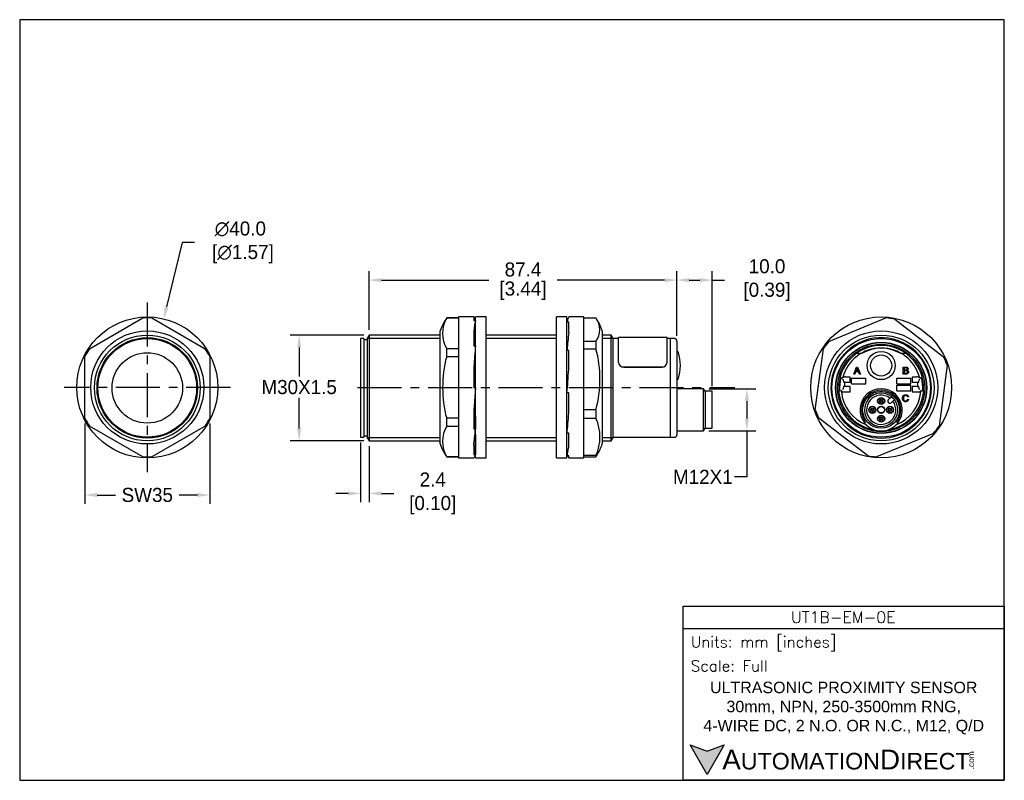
# Model space of a CAD drawing. Header units: inches. Extents: x 512 to 791, y 76 to 291.
import ezdxf

# ---------------------------------------------------------------- set-up
doc = ezdxf.new("R2010")
doc.units = ezdxf.units.IN
doc.header["$LTSCALE"] = 10
doc.header["$MEASUREMENT"] = 0
doc.linetypes.add('CENTER', pattern=[2, 1.25, -0.25, 0.25, -0.25])
for name, color, linetype in [('center', 40, 'CENTER'), ('DIM', 140, 'Continuous'), ('Text', 140, 'Continuous')]:
    doc.layers.add(name, color=color, linetype=linetype)
doc.styles.add('\\M+2ABAC\\M+2A6A11', font='txt')
doc.styles.add('ROMANS', font='romans.shx')
doc.dimstyles.get("Standard").update_dxf_attribs({"dimtxt": 4, "dimasz": 3.5, "dimexe": 2.5, "dimexo": 1.5, "dimgap": 1, "dimtad": 0, "dimtih": 1, "dimtoh": 1, "dimdec": 1, "dimzin": 0, "dimdsep": 46, "dimtxsty": 'Standard', "dimcen": 0, "dimadec": 0, "dimazin": 0, "dimtfac": 1, "dimtdec": 1, "dimtofl": 0, "dimtmove": 0, "dimatfit": 3, "dimfxl": 0, "dimtolj": 1, "dimtzin": 0, "dimarcsym": 0})

# ---------------------------------------------------------------- blocks, each defined once
blk = doc.blocks.new('*D0')
at = {"layer": 'Defpoints', "color": 0}
for p in [(610.77, 201.92), (590.94, 171.92), (610.77, 171.92)]:
    blk.add_point(p, dxfattribs=at)
at = {"layer": 'DIM', "color": 0, "lineweight": -2}
for p, q in [((609.27, 201.92), (588.44, 201.92)), ((590.94, 198.42), (590.94, 190.14)), ((590.94, 175.42), (590.94, 184.14)), ((609.27, 171.92), (588.44, 171.92))]:
    blk.add_line(p, q, dxfattribs=at)
at = {"layer": 'DIM', "color": 0}
for points in [[(590.35, 198.42), (591.52, 198.42), (590.94, 201.92)], [(590.35, 175.42), (591.52, 175.42), (590.94, 171.92)]]:
    blk.add_solid(points, dxfattribs=at)
at = {"layer": 'DIM', "color": 0, "insert": (590.94, 187.14), "char_height": 4, "attachment_point": 5}
blk.add_mtext('\\A1;M30X1.5', dxfattribs=at)
blk = doc.blocks.new('*D1')
at = {"layer": 'Defpoints', "color": 0}
for p in [(530.13, 178.33), (565.56, 178.33), (565.56, 156.52)]:
    blk.add_point(p, dxfattribs=at)
at = {"layer": 'DIM', "color": 0, "lineweight": -2}
for p, q in [((530.13, 176.83), (530.13, 154.02)), ((565.56, 176.83), (565.56, 154.02)), ((533.63, 156.52), (538.85, 156.52)), ((562.06, 156.52), (556.85, 156.52))]:
    blk.add_line(p, q, dxfattribs=at)
at = {"layer": 'DIM', "color": 0}
for points in [[(533.63, 157.11), (533.63, 155.94), (530.13, 156.52)], [(562.06, 157.11), (562.06, 155.94), (565.56, 156.52)]]:
    blk.add_solid(points, dxfattribs=at)
at = {"layer": 'DIM', "color": 0, "insert": (547.85, 156.52), "char_height": 4, "attachment_point": 5}
blk.add_mtext('\\A1;SW35', dxfattribs=at)
blk = doc.blocks.new('*D2')
at = {"layer": 'Defpoints', "color": 0}
for p in [(552.52, 206.51), (543.17, 167.62)]:
    blk.add_point(p, dxfattribs=at)
at = {"layer": 'DIM', "color": 0, "lineweight": -2}
for p, q in [((557.75, 228.23), (553.34, 209.91)), ((561.25, 228.23), (557.75, 228.23))]:
    blk.add_line(p, q, dxfattribs=at)
at = {"layer": 'DIM', "color": 0}
blk.add_solid([(552.78, 210.05), (553.91, 209.77), (552.52, 206.51)], dxfattribs=at)
at = {"layer": 'DIM', "color": 0, "insert": (574.25, 228.23), "char_height": 4, "attachment_point": 5}
blk.add_mtext('\\A1;∅40.0\\P [∅1.57]', dxfattribs=at)
blk = doc.blocks.new('*D3')
at = {"layer": 'Defpoints', "color": 0}
for p in [(608.34, 172.92), (610.77, 171.92), (610.77, 156.98)]:
    blk.add_point(p, dxfattribs=at)
at = {"layer": 'DIM', "color": 0, "lineweight": -2}
for p, q in [((608.34, 171.42), (608.34, 154.48)), ((610.77, 170.42), (610.77, 154.48)), ((604.84, 156.98), (601.34, 156.98)), ((614.27, 156.98), (617.77, 156.98))]:
    blk.add_line(p, q, dxfattribs=at)
at = {"layer": 'DIM', "color": 0}
for points in [[(604.84, 157.56), (604.84, 156.39), (608.34, 156.98)], [(614.27, 157.56), (614.27, 156.39), (610.77, 156.98)]]:
    blk.add_solid(points, dxfattribs=at)
at = {"layer": 'DIM', "color": 0, "insert": (628.11, 156.98), "char_height": 4, "attachment_point": 5}
blk.add_mtext('\\A1; 2.4\\P [0.10]', dxfattribs=at)
blk = doc.blocks.new('*D4')
at = {"layer": 'Defpoints', "color": 0}
for p in [(698.14, 217.52), (610.77, 201.92), (698.14, 200.22)]:
    blk.add_point(p, dxfattribs=at)
at = {"layer": 'DIM', "color": 0, "lineweight": -2}
for p, q in [((610.77, 203.42), (610.77, 220.02)), ((698.14, 201.72), (698.14, 220.02)), ((614.27, 217.52), (644.79, 217.52)), ((694.64, 217.52), (664.12, 217.52))]:
    blk.add_line(p, q, dxfattribs=at)
at = {"layer": 'DIM', "color": 0}
for points in [[(614.27, 218.11), (614.27, 216.94), (610.77, 217.52)], [(694.64, 218.11), (694.64, 216.94), (698.14, 217.52)]]:
    blk.add_solid(points, dxfattribs=at)
at = {"layer": 'DIM', "color": 0, "char_height": 4, "attachment_point": 5}
for s, insert in [('\\A1;87.4', (654.46, 220.52)), ('\\A1;[3.44]', (654.46, 214.52))]:
    blk.add_mtext(s, dxfattribs=dict(at, insert=insert))
blk = doc.blocks.new('*D5')
at = {"layer": 'Defpoints', "color": 0}
for p in [(708.14, 217.52), (698.14, 200.22), (708.14, 185.95)]:
    blk.add_point(p, dxfattribs=at)
at = {"layer": 'DIM', "color": 0, "lineweight": -2}
for p, q in [((698.14, 201.72), (698.14, 220.02)), ((708.14, 187.45), (708.14, 220.02)), ((701.64, 217.52), (704.64, 217.52)), ((708.14, 217.52), (711.64, 217.52))]:
    blk.add_line(p, q, dxfattribs=at)
at = {"layer": 'DIM', "color": 0}
for points in [[(701.64, 218.11), (701.64, 216.94), (698.14, 217.52)], [(704.64, 218.11), (704.64, 216.94), (708.14, 217.52)]]:
    blk.add_solid(points, dxfattribs=at)
at = {"layer": 'DIM', "color": 0, "insert": (722.97, 217.52), "char_height": 4, "attachment_point": 5}
blk.add_mtext('\\A1; 10.0\\P [0.39]', dxfattribs=at)
blk = doc.blocks.new('*D6')
at = {"layer": 'Defpoints', "color": 0}
for p in [(705.71, 186.7), (705.71, 174.7), (718, 174.7)]:
    blk.add_point(p, dxfattribs=at)
at = {"layer": 'DIM', "color": 0, "lineweight": -2}
for p, q in [((707.21, 186.7), (720.5, 186.7)), ((718, 183.2), (718, 178.2)), ((707.21, 174.7), (720.5, 174.7)), ((718, 174.7), (718, 161.67)), ((718, 161.67), (714.5, 161.67))]:
    blk.add_line(p, q, dxfattribs=at)
at = {"layer": 'DIM', "color": 0}
for points in [[(717.41, 183.2), (718.58, 183.2), (718, 186.7)], [(717.41, 178.2), (718.58, 178.2), (718, 174.7)]]:
    blk.add_solid(points, dxfattribs=at)
at = {"layer": 'DIM', "color": 0, "insert": (705.5, 161.67), "char_height": 4, "attachment_point": 5}
blk.add_mtext('\\A1;M12X1', dxfattribs=at)

msp = doc.modelspace()

# ---------------------------------------------------------------- hatches: boundary and pattern name
at = {"layer": 'Text'}
msp.add_hatch(color=256, dxfattribs=at).paths.add_polyline_path([(711.57, 85.61), (706.72, 83.84), (701.87, 85.61), (706.72, 77.21)])

# ---------------------------------------------------------------- linework, layer by layer
for p, q in [((531.43, 198.04), (546.55, 206.77)), ((549.14, 206.77), (564.27, 198.04)), ((632.81, 206.81), (632.81, 206.77)), ((636.2, 206.81), (632.81, 206.81)), ((632.81, 206.77), (636.2, 206.77)), ((636.2, 207.06), (636.2, 167.06)), ((640.53, 207.06), (636.2, 207.06)), ((640.5, 207.06), (640.5, 206.08)), ((641, 167.06), (641, 207.06)), ((644, 207.06), (641, 207.06)), ((644, 167.06), (644, 207.06)), ((663.95, 167.06), (663.95, 207.06)), ((666.95, 207.06), (663.95, 207.06)), ((666.95, 167.06), (666.95, 207.06)), ((667.45, 207.06), (667.45, 207.03)), ((671.75, 207.06), (667.45, 207.06)), ((671.75, 167.06), (671.75, 207.06)), ((671.75, 206.77), (675.15, 206.77)), ((741.27, 200.1), (757.41, 206.77)), ((640.5, 206.08), (641, 206.08)), ((667.19, 206.5), (666.95, 206.5)), ((666.95, 200.09), (666.95, 205.55)), ((667.45, 205.55), (666.95, 205.55)), ((667.45, 202.53), (667.45, 205.55)), ((759.98, 206.43), (773.82, 195.78)), ((610.77, 201.92), (610.34, 201.17)), ((610.77, 201.92), (610.77, 171.92)), ((631, 201.92), (610.77, 201.92)), ((631, 171.01), (631, 203.11)), ((640.5, 203.01), (640.5, 198.82)), ((663.95, 201.92), (644, 201.92)), ((676.95, 203.11), (676.95, 171.01)), ((679.51, 201.92), (676.95, 201.92)), ((679.51, 171.92), (679.51, 201.92)), ((679.94, 201.17), (679.51, 201.92)), ((681.54, 194.19), (681.54, 201.22)), ((695.34, 201.22), (681.54, 201.22)), ((695.34, 194.19), (695.34, 201.22)), ((608.34, 200.92), (608.34, 172.92)), ((609.34, 200.92), (608.34, 200.92)), ((609.34, 200.92), (609.34, 172.92)), ((610.34, 200.52), (609.34, 200.52)), ((610.34, 172.67), (610.34, 201.17)), ((610.34, 201), (631, 201)), ((640.5, 198.82), (641, 198.82)), ((644, 201), (663.95, 201)), ((675.15, 200.1), (671.75, 200.1)), ((675.15, 200.1), (675.15, 198.05)), ((676.95, 201), (679.94, 201)), ((679.94, 201.17), (679.94, 172.67)), ((681.54, 200.92), (679.94, 200.92)), ((696.34, 200.92), (695.34, 200.92)), ((696.34, 172.92), (696.34, 200.92)), ((696.34, 172.92), (696.34, 200.92)), ((697.44, 200.92), (696.34, 200.92)), ((698.14, 200.22), (698.14, 173.62)), ((530.13, 178.33), (530.13, 195.79)), ((565.56, 195.79), (565.56, 178.33)), ((636.2, 198.04), (632.81, 198.04)), ((632.81, 195.79), (632.81, 198.04)), ((632.81, 195.79), (636.2, 195.79)), ((666.95, 194.44), (666.95, 197.53)), ((667.45, 197.53), (666.95, 197.53)), ((667.45, 192.13), (667.45, 197.53)), ((671.75, 198.05), (675.15, 198.05)), ((698.22, 197.27), (698.14, 197.27)), ((737.39, 180.73), (739.69, 198.05)), ((748.58, 196.77), (750.7, 196.77)), ((761.5, 196.77), (763.63, 196.77)), ((640.5, 192.87), (640.5, 187.06)), ((681.54, 194.19), (681.54, 194.19)), ((683.04, 192.86), (693.84, 192.86)), ((683.04, 192.85), (693.84, 192.85)), ((695.34, 194.19), (695.34, 194.19)), ((748.35, 190.85), (749.11, 192.85)), ((749.11, 192.85), (749.4, 192.85)), ((749.4, 192.85), (750.21, 190.85)), ((762.37, 190.85), (762.37, 192.85)), ((774.81, 193.39), (772.52, 176.08)), ((747.3, 190.01), (746, 190.01)), ((747.3, 188.52), (747.3, 190.01)), ((748.63, 190.85), (748.35, 190.85)), ((748.84, 191.46), (748.63, 190.85)), ((749.68, 191.46), (748.84, 191.46)), ((748.92, 191.67), (749.6, 191.67)), ((749.91, 190.85), (749.68, 191.46)), ((750.21, 190.85), (749.91, 190.85)), ((762.63, 192.62), (762.63, 192.01)), ((762.63, 191.78), (762.63, 191.09)), ((766.2, 190.01), (764.9, 190.01)), ((764.9, 190.01), (764.9, 188.52)), ((698.14, 189.27), (698.22, 189.27)), ((744.88, 189.75), (745.14, 189.75)), ((745.3, 189.2), (745.11, 189.38)), ((745.31, 189.17), (745.37, 188.52)), ((745.37, 187.32), (745.31, 186.66)), ((745.8, 188.52), (745.37, 188.52)), ((745.8, 187.32), (745.37, 187.32)), ((745.8, 187.32), (745.8, 188.52)), ((745.8, 188.52), (747.3, 188.52)), ((747.3, 187.32), (745.8, 187.32)), ((747.3, 185.82), (747.3, 187.32)), ((747.71, 189.72), (751.71, 189.72)), ((747.71, 188.12), (747.71, 189.72)), ((747.71, 188.12), (751.71, 188.12)), ((751.71, 188.12), (751.71, 189.72)), ((760.51, 188.12), (760.51, 189.72)), ((760.51, 189.72), (764.51, 189.72)), ((760.51, 188.12), (764.51, 188.12)), ((760.51, 187.72), (764.51, 187.72)), ((760.51, 186.12), (760.51, 187.72)), ((764.51, 188.12), (764.51, 189.72)), ((764.51, 186.12), (764.51, 187.72)), ((764.9, 188.52), (766.4, 188.52)), ((766.4, 187.32), (764.9, 187.32)), ((764.9, 187.32), (764.9, 185.82)), ((766.4, 188.52), (766.4, 187.32)), ((766.4, 188.52), (766.83, 188.52)), ((766.4, 187.32), (766.83, 187.32)), ((766.83, 188.52), (766.9, 189.17)), ((766.9, 186.66), (766.83, 187.32)), ((767.1, 189.38), (766.91, 189.2)), ((767.06, 189.75), (767.32, 189.75)), ((641, 187.06), (640.5, 180.51)), ((640.5, 187.06), (641, 187.06)), ((667.45, 185.51), (666.95, 185.51)), ((667.45, 179.79), (667.45, 185.51)), ((705.71, 186.7), (698.14, 186.7)), ((705.71, 174.7), (705.71, 186.7)), ((706.14, 185.95), (705.71, 186.7)), ((706.14, 185.95), (706.14, 175.45)), ((708.14, 185.95), (706.14, 185.95)), ((708.14, 175.45), (708.14, 185.95)), ((744.81, 186.09), (744.61, 186.09)), ((745.11, 186.45), (745.3, 186.64)), ((745.6, 185.82), (747.3, 185.82)), ((758.58, 184.02), (758.99, 184.43)), ((760.51, 186.12), (764.51, 186.12)), ((763.85, 184.42), (763.59, 184.36)), ((764.9, 185.82), (766.61, 185.82)), ((766.91, 186.64), (767.1, 186.45)), ((767.59, 186.09), (767.39, 186.09)), ((758.13, 183.58), (758.58, 184.02)), ((759.43, 183.18), (758.98, 182.73)), ((759.84, 183.59), (759.43, 183.18)), ((763.62, 183.69), (763.88, 183.63)), ((640.5, 180.51), (640.5, 175.31)), ((675.15, 180.73), (671.75, 180.73)), ((675.15, 180.73), (675.15, 178.34)), ((546.55, 167.35), (531.43, 176.09)), ((564.27, 176.09), (549.14, 167.35)), ((636.2, 178.33), (632.81, 178.33)), ((632.81, 176.09), (632.81, 178.33)), ((632.81, 176.09), (636.2, 176.09)), ((641, 178.77), (641, 175.31)), ((671.75, 178.34), (675.15, 178.34)), ((752.23, 167.7), (738.38, 178.34)), ((751.58, 177.44), (751.57, 177.45)), ((760.63, 177.45), (760.63, 177.44)), ((609.34, 173.32), (610.34, 173.32)), ((640.5, 175.31), (641, 175.31)), ((641, 173.65), (641, 168.04)), ((667.45, 174.09), (666.95, 174.09)), ((667.45, 170.23), (667.45, 174.09)), ((698.14, 174.7), (705.71, 174.7)), ((705.71, 174.7), (706.14, 175.45)), ((706.14, 175.45), (708.14, 175.45)), ((770.94, 174.02), (754.8, 167.35)), ((608.34, 172.92), (609.34, 172.92)), ((610.34, 172.84), (631, 172.84)), ((610.34, 172.67), (610.77, 171.92)), ((610.77, 171.92), (631, 171.92)), ((640.5, 170.65), (640.5, 168.04)), ((644, 172.84), (663.95, 172.84)), ((644, 171.92), (663.95, 171.92)), ((676.95, 172.84), (679.94, 172.84)), ((676.95, 171.92), (679.51, 171.92)), ((679.51, 171.92), (679.94, 172.67)), ((679.94, 172.92), (696.34, 172.92)), ((696.34, 172.92), (697.44, 172.92)), ((640.5, 168.04), (641, 168.04)), ((675.15, 167.7), (671.75, 167.7)), ((675.15, 167.7), (675.15, 167.35)), ((636.2, 167.35), (632.81, 167.35)), ((632.81, 167.31), (632.81, 167.35)), ((632.81, 167.31), (636.2, 167.31)), ((636.2, 167.06), (640.53, 167.06)), ((641, 167.06), (644, 167.06)), ((663.95, 167.06), (666.95, 167.06)), ((667.45, 167.62), (666.95, 167.62)), ((667.45, 167.06), (667.45, 167.62)), ((667.45, 167.06), (671.75, 167.06)), ((671.75, 167.35), (675.15, 167.35))]:
    msp.add_line(p, q)
for centre, radius in [((547.85, 187.06), 20), ((756.1, 187.06), 20), ((547.85, 187.06), 16.05), ((547.85, 186.92), 15), ((756.1, 187.06), 16.05), ((756.1, 186.92), 15), ((547.85, 186.92), 14.25), ((547.85, 186.92), 14), ((756.1, 186.92), 14), ((756.1, 186.92), 12.93), ((756.1, 186.92), 12.85), ((756.1, 186.92), 12.4), ((547.85, 186.92), 10), ((547.85, 186.92), 10), ((756.1, 193.27), 4), ((756.1, 193.27), 3), ((756.1, 180.7), 5.25), ((753.6, 180.7), 1), ((756.1, 183.2), 1), ((756.1, 180.7), 1), ((756.1, 183.2), 0.9), ((756.1, 183.2), 0.5), ((756.1, 183.2), 0.3), ((758.6, 180.7), 1), ((753.6, 180.7), 0.9), ((753.6, 180.7), 0.5), ((753.6, 180.7), 0.3), ((756.1, 178.2), 1), ((756.1, 180.7), 0.9), ((756.1, 178.2), 0.9), ((758.6, 180.7), 0.9), ((758.6, 180.7), 0.5), ((758.6, 180.7), 0.3), ((756.1, 178.2), 0.5), ((756.1, 178.2), 0.3)]:
    msp.add_circle(centre, radius)
for centre, radius, start, end in [((547.85, 187.06), 19.75, 86.2376, 93.7624), ((645.26, 198.45), 15, 146.1276, 161.9136), ((640.54, 202.4), 8.88, 150.5609, 209.4391), ((670.87, 203.43), 5.42, 322.0339, 37.9661), ((756.1, 187.06), 19.75, 78.6859, 86.2107), ((662.69, 198.45), 15, 18.0864, 31.2385), ((697.44, 200.22), 0.7, 0, 90), ((756.1, 187.06), 19.75, 138.6859, 146.2107), ((756.1, 186.92), 12.05, 279.3955, 260.6045), ((756.1, 186.92), 14.25, 41.1662, 133.3867), ((547.85, 187.06), 19.75, 146.2376, 153.7624), ((547.85, 187.06), 19.75, 26.2376, 33.7624), ((643.06, 189.39), 33.24, 344.9041, 15.0959), ((698.22, 196.97), 0.3, 18.4356, 90), ((687.13, 193.27), 12, 341.5644, 18.4356), ((756.1, 186.92), 14.25, 133.3867, 0), ((756.1, 186.92), 11.32, 15.5398, 164.4602), ((756.1, 186.92), 11.26, 61.0459, 118.9541), ((756.1, 186.92), 11.24, 61.2882, 118.7118), ((756.1, 186.92), 14.25, 0, 41.1662), ((756.1, 187.06), 19.75, 18.6859, 26.2107), ((682.97, 194.29), 1.44, 184.0686, 272.5612), ((682.97, 194.29), 1.43, 183.8659, 272.7628), ((693.91, 194.29), 1.43, 267.237, 356.1332), ((693.9, 194.3), 1.44, 267.4389, 355.9323), ((762.29, 167.62), 27.99, 126.8949, 127.7613), ((745.88, 181.63), 8.39, 89.1457, 92.7283), ((766.32, 181.62), 8.4, 87.2733, 90.8526), ((749.73, 167.37), 28.3, 52.2434, 53.1004), ((698.22, 189.57), 0.3, 270, 341.5644), ((756.1, 186.92), 11.8, 167.2841, 182.6484), ((744.88, 189.45), 0.3, 90.0114, 167.2916), ((744.88, 189.42), 0.3, 89.9961, 167.4256), ((740.72, 191.12), 4.63, 342.755, 345.3284), ((771.49, 191.12), 4.64, 194.6733, 197.2434), ((767.32, 189.45), 0.3, 12.7084, 89.9886), ((767.33, 189.42), 0.3, 12.5744, 90.0039), ((756.1, 186.92), 11.8, 357.3516, 12.7159), ((744.61, 186.41), 0.3, 182.5105, 270.0019), ((744.61, 186.39), 0.3, 182.6389, 269.9895), ((765.6, 208.46), 30.54, 227.1064, 227.8186), ((740.71, 185.57), 4.13, 4.3062, 7.0927), ((756.1, 186.92), 11.32, 185.2302, 248.2295), ((745.48, 193.43), 7.61, 267.1292, 270.9189), ((756.1, 180.7), 6, 321.6238, 218.2986), ((756.1, 180.7), 5.58, 328.3487, 211.6513), ((756.1, 180.7), 4.73, 52.2954, 37.7046), ((756.1, 180.7), 4.15, 53.3129, 36.6871), ((756.1, 180.7), 4.73, 48.6403, 52.2954), ((756.1, 186.92), 11.32, 291.7705, 354.7698), ((766.73, 193.42), 7.61, 269.0793, 272.8726), ((746.6, 208.46), 30.54, 312.1814, 312.8936), ((771.49, 185.58), 4.13, 172.9055, 175.6956), ((767.59, 186.41), 0.3, 269.9981, 357.4895), ((767.59, 186.39), 0.3, 270.0104, 357.3611), ((758.56, 183.15), 0.6, 135, 315), ((756.1, 180.7), 4.73, 41.3597, 48.6403), ((756.1, 180.7), 4.73, 37.7046, 41.3597), ((756.1, 187.06), 19.75, 198.6859, 206.2107), ((547.85, 187.06), 19.75, 206.2376, 213.7624), ((547.85, 187.06), 19.75, 326.2376, 333.7624), ((640.54, 171.72), 8.88, 150.5609, 209.4391), ((663.38, 173.02), 12.92, 335.6752, 24.3248), ((756.1, 186.92), 11.07, 243.7093, 245.3734), ((756.1, 180.7), 5.57, 211.6513, 215.6684), ((756.1, 180.7), 6, 219.78, 320.22), ((756.1, 180.7), 5.57, 324.3316, 328.3487), ((756.1, 186.92), 11.07, 294.6266, 296.2907), ((756.1, 187.06), 19.75, 318.6859, 326.2107), ((697.44, 173.62), 0.7, 270, 0), ((645.26, 175.67), 15, 198.0864, 213.8724), ((662.69, 175.67), 15, 328.7608, 341.9136), ((670.87, 170.69), 5.42, 322.0339, 328.9681), ((756.1, 187.06), 19.75, 258.6859, 266.2107), ((547.85, 187.06), 19.75, 266.2376, 273.7624)]:
    msp.add_arc(centre, radius, start, end)
for centre, major_axis, ratio, start_param, end_param in [((641, 187.06), (0.47, -20), 0.072512, 2.825715, 3.159599), ((666.95, 187.06), (0.59, 20), 0.070445, 0.059975, 0.393859), ((641, 187.06), (0.47, 20), 0.072512, 0.315878, 0.649762), ((666.95, 187.06), (1.3, 20), 0.03975, 0.688819, 1.022703), ((641, 187.06), (1.24, 20), 0.044669, 0.94524, 1.279124), ((666.95, 187.06), (-1.52, -20), 0.005883, 1.493607, 1.827491), ((745.11, 189.17), (0.2, 0), 0.36397, 0.034907, 0.349066), ((767.1, 189.17), (-0.2, 0), 0.36397, 5.934119, 6.248279), ((745.11, 186.66), (0.2, 0), 0.36397, 5.934119, 6.248279), ((767.1, 186.66), (-0.2, 0), 0.36397, 0.034907, 0.349066), ((666.95, 187.06), (-1.16, -20), 0.049325, 0.867711, 1.201595), ((751.33, 177.27), (0.244, 0.175), 0.99931, 3.630648, 6.283185), ((641, 187.06), (-1.24, -20), 0.044669, 0.611356, 0.94524), ((641, 187.06), (0.47, 20), 0.072512, 3.143311, 3.45747), ((666.95, 187.06), (-0.36, -20), 0.074138, 0.237855, 0.571739), ((666.95, 187.06), (0.59, -20), 0.070445, -0.238584, -0.059975)]:
    msp.add_ellipse(centre, major_axis=major_axis, ratio=ratio, start_param=start_param, end_param=end_param)
for points, knots in [([(632.81, 195.79), (631.96, 192.95), (631.66, 190.02), (631.66, 184.1), (631.96, 181.18), (632.81, 178.33)], [0, 0, 0, 0, 0.5, 0.5, 1, 1, 1, 1]), ([(762.37, 192.85), (762.62, 192.85), (762.87, 192.85), (763.12, 192.85), (763.27, 192.85), (763.39, 192.83), (763.48, 192.79), (763.58, 192.75), (763.65, 192.69), (763.7, 192.6), (763.75, 192.52), (763.78, 192.43), (763.78, 192.26), (763.75, 192.18), (763.71, 192.1), (763.66, 192.02), (763.59, 191.96), (763.5, 191.92)], [0, 0, 0, 0, 0.336059, 0.336059, 0.336059, 0.503806, 0.503806, 0.503806, 0.634822, 0.634822, 0.634822, 0.758729, 0.758729, 0.873657, 0.873657, 0.873657, 1, 1, 1, 1]), ([(749.25, 192.65), (749.22, 192.51), (749.18, 192.39), (749.14, 192.26), (749.07, 192.06), (748.99, 191.87), (748.92, 191.67)], [0, 0, 0, 0, 0.389798, 0.389798, 0.389798, 1, 1, 1, 1]), ([(749.6, 191.67), (749.53, 191.86), (749.46, 192.04), (749.39, 192.23), (749.33, 192.4), (749.28, 192.53), (749.25, 192.65)], [0, 0, 0, 0, 0.571862, 0.571862, 0.571862, 1, 1, 1, 1]), ([(763.5, 191.92), (763.62, 191.88), (763.71, 191.82), (763.78, 191.74), (763.84, 191.65), (763.88, 191.55), (763.88, 191.34), (763.86, 191.25), (763.82, 191.17), (763.78, 191.09), (763.73, 191.03), (763.61, 190.94), (763.54, 190.91), (763.45, 190.88), (763.36, 190.86), (763.26, 190.85), (763.13, 190.85), (762.88, 190.85), (762.62, 190.85), (762.37, 190.85)], [0, 0, 0, 0, 0.135074, 0.135074, 0.135074, 0.266374, 0.266374, 0.373528, 0.373528, 0.373528, 0.46965, 0.46965, 0.565772, 0.565772, 0.565772, 0.695519, 0.695519, 0.695519, 1, 1, 1, 1]), ([(762.63, 192.01), (762.78, 192.01), (762.92, 192.01), (763.06, 192.01), (763.18, 192.01), (763.27, 192.02), (763.32, 192.03), (763.38, 192.05), (763.43, 192.09), (763.47, 192.13), (763.5, 192.18), (763.52, 192.24), (763.52, 192.38), (763.5, 192.43), (763.47, 192.49), (763.44, 192.54), (763.4, 192.57), (763.34, 192.59), (763.28, 192.61), (763.18, 192.62), (763.03, 192.62), (762.9, 192.62), (762.77, 192.62), (762.63, 192.62)], [0, 0, 0, 0, 0.203254, 0.203254, 0.203254, 0.323292, 0.323292, 0.323292, 0.410417, 0.410417, 0.410417, 0.500173, 0.500173, 0.584849, 0.584849, 0.584849, 0.667734, 0.667734, 0.667734, 0.811811, 0.811811, 0.811811, 1, 1, 1, 1]), ([(762.63, 191.09), (762.8, 191.09), (762.96, 191.09), (763.13, 191.09), (763.22, 191.09), (763.28, 191.09), (763.31, 191.1), (763.37, 191.11), (763.42, 191.12), (763.46, 191.15), (763.5, 191.18), (763.54, 191.21), (763.59, 191.31), (763.6, 191.37), (763.6, 191.51), (763.59, 191.57), (763.55, 191.63), (763.51, 191.68), (763.45, 191.72), (763.32, 191.77), (763.22, 191.78), (763.09, 191.78), (762.94, 191.78), (762.79, 191.78), (762.63, 191.78)], [0, 0, 0, 0, 0.213184, 0.213184, 0.213184, 0.290326, 0.290326, 0.290326, 0.360314, 0.360314, 0.360314, 0.43268, 0.43268, 0.505046, 0.505046, 0.589473, 0.589473, 0.589473, 0.69581, 0.69581, 0.802147, 0.802147, 0.802147, 1, 1, 1, 1]), ([(763.88, 183.63), (763.82, 183.42), (763.73, 183.26), (763.45, 183.04), (763.28, 182.98), (762.87, 182.98), (762.7, 183.02), (762.57, 183.11), (762.44, 183.19), (762.34, 183.32), (762.27, 183.48), (762.2, 183.64), (762.17, 183.81), (762.17, 184.2), (762.21, 184.37), (762.28, 184.52), (762.36, 184.67), (762.47, 184.79), (762.61, 184.86), (762.75, 184.94), (762.91, 184.98), (763.28, 184.98), (763.44, 184.93), (763.57, 184.83), (763.7, 184.73), (763.79, 184.6), (763.85, 184.42)], [0, 0, 0, 0, 0.104376, 0.104376, 0.208752, 0.208752, 0.317142, 0.317142, 0.317142, 0.409738, 0.409738, 0.409738, 0.508627, 0.508627, 0.616505, 0.616505, 0.616505, 0.708763, 0.708763, 0.708763, 0.799096, 0.799096, 0.902432, 0.902432, 0.902432, 1, 1, 1, 1]), ([(763.59, 184.36), (763.55, 184.5), (763.49, 184.6), (763.4, 184.67), (763.31, 184.73), (763.21, 184.76), (762.93, 184.76), (762.8, 184.73), (762.7, 184.66), (762.6, 184.59), (762.53, 184.49), (762.49, 184.37), (762.45, 184.25), (762.43, 184.12), (762.43, 183.83), (762.46, 183.69), (762.5, 183.57), (762.55, 183.44), (762.63, 183.35), (762.73, 183.29), (762.83, 183.23), (762.94, 183.2), (763.2, 183.2), (763.32, 183.24), (763.52, 183.41), (763.59, 183.53), (763.62, 183.69)], [0, 0, 0, 0, 0.096945, 0.096945, 0.096945, 0.187413, 0.187413, 0.290421, 0.290421, 0.290421, 0.385578, 0.385578, 0.385578, 0.479008, 0.479008, 0.599806, 0.599806, 0.599806, 0.694434, 0.694434, 0.694434, 0.783273, 0.783273, 0.891636, 0.891636, 1, 1, 1, 1]), ([(760.63, 177.44), (760.59, 177.39), (760.57, 177.32), (760.57, 177.19), (760.6, 177.12), (760.68, 177.02), (760.74, 176.98), (760.87, 176.96), (760.94, 176.97), (761, 177)], [0, 0, 0, 0, 0.25, 0.25, 0.5, 0.5, 0.75, 0.75, 1, 1, 1, 1])]:
    msp.add_open_spline(points, degree=3, knots=knots)
at = {"layer": 'center'}
for p, q in [((547.85, 211.13), (547.85, 162.99)), ((571.42, 187.06), (524.28, 187.06)), ((607.51, 187.06), (714.53, 187.06))]:
    msp.add_line(p, q, dxfattribs=at)
at = {"layer": 'Defpoints'}
msp.add_lwpolyline([(791.04, 291.44), (511.64, 291.44), (511.64, 75.54), (791.04, 75.54)], close=True, dxfattribs=at)
at = {"layer": 'Text'}
msp.add_line((699.93, 118.66), (791.04, 118.66), dxfattribs=at)
for points in [[(699.93, 75.54), (699.93, 124.94), (791.04, 124.94), (791.04, 75.54)], [(711.57, 85.61), (706.72, 77.21), (701.87, 85.61), (706.72, 83.84)]]:
    msp.add_lwpolyline(points, close=True, dxfattribs=at)

# ---------------------------------------------------------------- texts
at = {"layer": 'Text', "linetype": 'Continuous', "insert": (745.34, 121.84), "char_height": 3.248, "width": 61.1425, "attachment_point": 5, "style": 'ROMANS'}
msp.add_mtext('UT1B-EM-0E', dxfattribs=at)
at = {"layer": 'Text', "attachment_point": 4}
for s, insert, char_height, width, style in [(' Units: mm [inches]', (699.93, 114.29), 3.1404, 91.118, 'ROMANS'), (' Scale: Full', (699.93, 108.01), 3.1404, 91.118, 'ROMANS'), ('{\\fArial|b0|i0|c0|p34;     \\H1.2x;A\\H0.8333x;UTOMATION\\H1.2x;D\\H0.8333x;IRECT}', (701.87, 81.41), 4.7106, 79.7962, '\\M+2ABAC\\M+2A6A11')]:
    msp.add_mtext(s, dxfattribs=dict(at, insert=insert, char_height=char_height, width=width, style=style))
at = {"layer": 'Text', "linetype": 'Continuous', "insert": (745.48, 96.04), "char_height": 3.2482, "width": 90.3508, "attachment_point": 5}
msp.add_mtext('{\\fArial|b0|i0|c0|p34;ULTRASONIC PROXIMITY SENSOR\\P30mm, NPN, 250-3500mm RNG, \\P4-WIRE DC, 2 N.O. OR N.C., M12, Q/D}', dxfattribs=at)
at = {"layer": 'Text', "insert": (780.77, 78.65), "char_height": 1.6958, "width": 5.0253, "attachment_point": 1, "rotation": 90, "style": '\\M+2ABAC\\M+2A6A11'}
msp.add_mtext('{\\fArial|b0|i0|c0|p34;.com}', dxfattribs=at)

# ---------------------------------------------------------------- dimensions: what is measured, and where the dimension line sits
at = {"layer": 'DIM'}
dim = msp.add_diameter_dim_2p(p1=(543.17, 167.62), p2=(552.52, 206.51), dimstyle='Standard', override={"dimpost": '\\X'}, dxfattribs=at)
dim.commit()
dim.dimension.update_dxf_attribs({"geometry": '*D2', "text_midpoint": (574.25, 228.23), "dimtype": 163})
for base, p1, p2, angle, text, picture, middle in [((708.14, 217.52), (698.14, 200.22), (708.14, 185.95), 180, ' <>', '*D5', (722.97, 217.52)), ((590.94, 171.92), (610.77, 201.92), (610.77, 171.92), 90, 'M30X1.5', '*D0', (590.94, 187.14)), ((718, 174.7), (705.71, 186.7), (705.71, 174.7), 90, 'M12X1', '*D6', (705.5, 161.67)), ((565.56, 156.52), (530.13, 178.33), (565.56, 178.33), 180, 'SW35', '*D1', (547.85, 156.52)), ((610.77, 156.98), (608.34, 172.92), (610.77, 171.92), 180, ' <>', '*D3', (628.11, 156.98))]:
    dim = msp.add_linear_dim(base=base, p1=p1, p2=p2, angle=angle, text=text, dimstyle='Standard', override={"dimpost": '\\X'}, dxfattribs=at)
    dim.commit()
    dim.dimension.update_dxf_attribs({"geometry": picture, "text_midpoint": middle, "dimtype": 160})
dim = msp.add_linear_dim(base=(698.14, 217.52), p1=(610.77, 201.92), p2=(698.14, 200.22), angle=180, dimstyle='Standard', override={"dimpost": '\\X'}, dxfattribs=at)
dim.commit()
dim.dimension.update_dxf_attribs({"geometry": '*D4', "text_midpoint": (654.46, 217.52)})

doc.saveas('drawing.dxf')
